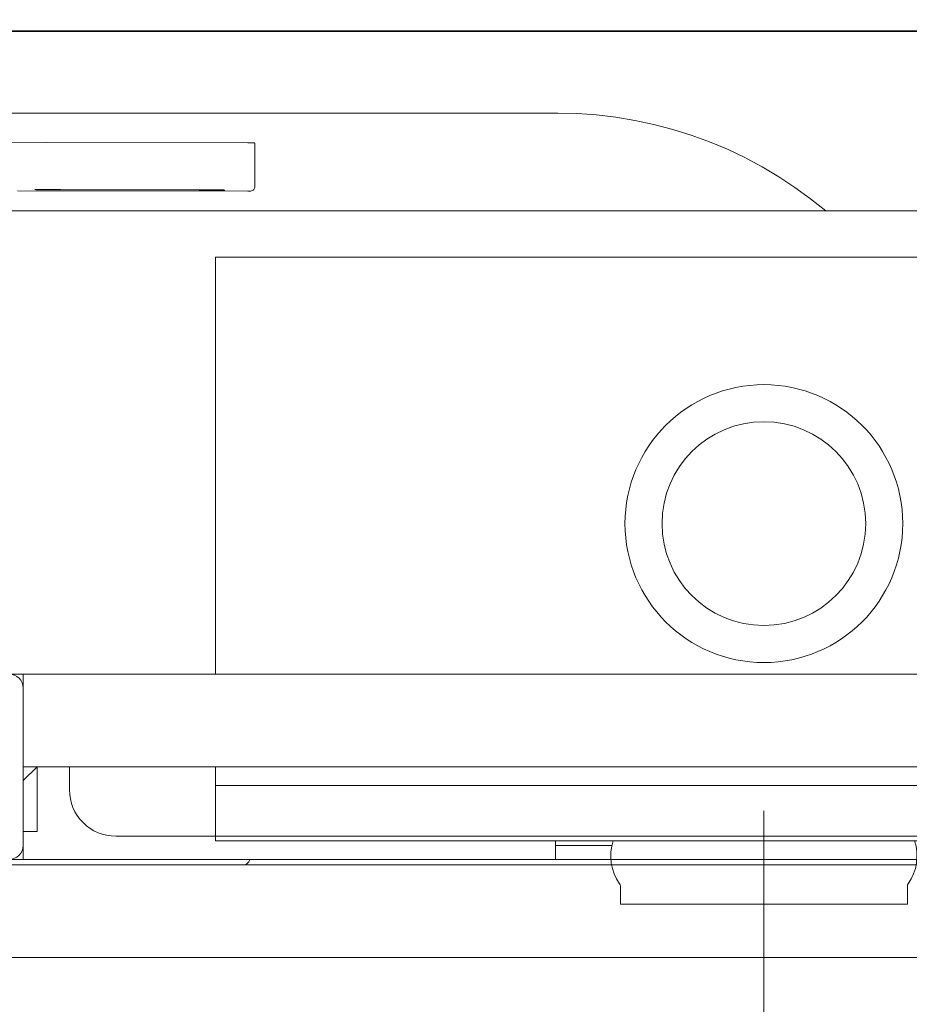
# Model space of a CAD drawing. Header units: millimetres. Extents: x 23192 to 177760, y -399809 to -79279.
# Tile 226 of 256: x 59263 to 59283, y -197840 to -197819. Entities that reach past the tile are written whole.
import ezdxf

# ---------------------------------------------------------------- set-up
doc = ezdxf.new("R2010")
doc.units = ezdxf.units.MM
doc.layers.get('0').update_dxf_attribs({"lineweight": 0})
for name, color, linetype, lineweight in [('!! 2  nowe sciany - remont', 2, 'Continuous', 35), ('!! 2 ZABUDOWA GK-MDF', 54, 'Continuous', 13), ('!! 2_wypos-sanitarne', 240, 'Continuous', 9), ('!! wymiary osi', 250, 'Continuous', 9)]:
    doc.layers.add(name, color=color, linetype=linetype, lineweight=lineweight)
doc.layers.add('!!_@ wypos sanit nd', color=7, linetype='Continuous', lineweight=0, plot=False)
doc.styles.add('TXT', font='simplex.shx')
doc.dimstyles.new('DIM50', dxfattribs={"dimscale": 5, "dimtxt": 2.5, "dimasz": 1.5, "dimexe": 0, "dimexo": 0, "dimgap": 0.5, "dimtad": 1, "dimdec": 4, "dimrnd": 0.5, "dimdsep": 46, "dimtxsty": 'TXT', "dimblk1": 'TICK1', "dimblk2": 'TICK1', "dimsah": 1, "dimcen": 0, "dimse1": 1, "dimse2": 1, "dimclrd": 1, "dimclre": 7, "dimclrt": 9, "dimadec": 0, "dimazin": 0, "dimtfac": 1, "dimtdec": 4, "dimtmove": 2, "dimatfit": 3, "dimldrblk": 'TICK1', "dimfxl": 1, "dimtolj": 1, "dimarcsym": 0})

# ---------------------------------------------------------------- blocks, each defined once
blk = doc.blocks.new('A$C324a30b8')
for points in [[(0, 0.01049), (0, -0.71083)], [(-0.17552, 0), (0.17552, 0)]]:
    blk.add_lwpolyline(points)
blk = doc.blocks.new('A$C4ebe9e89')
for points in [[(-0.18941, 0.17081), (-0.04454, 0.17081), (-0.04035, 0.17071), (-0.03616, 0.17042), (-0.032, 0.16993), (-0.02786, 0.16925), (-0.02376, 0.16837), (-0.0197, 0.16731), (-0.0157, 0.16606), (-0.01176, 0.16462), (-0.00789, 0.163), (-0.0041, 0.1612), (-0.0004, 0.15923), (0.0032, 0.15708), (0.00671, 0.15478), (0.0101, 0.1523), (0.01337, 0.14968)], [(-0.19839, 0.16455), (-0.11148, 0.16437)], [(-0.16124, 0.15406), (-0.11145, 0.15396), (-0.11127, 0.15396), (-0.11111, 0.15396), (-0.11099, 0.15396), (-0.11083, 0.15397), (-0.11065, 0.15401), (-0.11048, 0.15408), (-0.11033, 0.15418), (-0.1102, 0.1543), (-0.11009, 0.15445), (-0.11001, 0.15461), (-0.10996, 0.15479), (-0.10995, 0.15497), (-0.10997, 0.16396), (-0.10998, 0.16435)], [(-0.12195, 0.15427), (-0.15195, 0.15433)], [(-0.15195, 0.15423), (-0.12195, 0.15417)], [(0.16493, 0.14968), (-0.16477, 0.14968)], [(-0.11847, 0.04968), (-0.11847, 0.13968), (0.11153, 0.13968), (0.11153, 0.04968)], [(-0.16, 0.04668), (-0.16, 0.04968), (0.16, 0.04968), (0.16, 0.04668)], [(-0.16, 0.03368), (-0.16, 0.04568)], [(0.16, 0.02668), (0.157, 0.02968), (0.16, 0.02968), (-0.16, 0.02968), (-0.157, 0.02968), (-0.16, 0.02668)], [(-0.157, 0.02968), (-0.157, 0.01568), (-0.16, 0.01568)], [(0.10602, 0.02968), (0.10602, 0.0256), (-0.11847, 0.0256)], [(-0.045, 0.00968), (-0.045, 0.01368)], [(-0.03305, 0.00968), (-0.16, 0.00968), (-0.16, 0.01268)], [(-0.045, 0.01268), (-0.03283, 0.01268)]]:
    blk.add_lwpolyline(points)
for points in [[(-0.15993, 0.04968), (-0.17248, 0.04968, 0.405519), (-0.172, 0.05018), (-0.172, 0.05088, 0.414214), (-0.1725, 0.05138), (-0.1875, 0.05138, 0.414214), (-0.188, 0.05088), (-0.188, 0.05018, 0.405519), (-0.18751, 0.04968), (-0.19, 0.04968, -0.414214), (-0.2, 0.05968), (-0.2, 0.13968, -0.266001), (-0.19506, 0.1483)], [(-0.15, 0.02968), (-0.15, 0.02468, 0.414214), (-0.14, 0.01468), (-0.11847, 0.01468), (-0.11847, 0.02968)], [(-0.04, 0.01368), (-0.03255, 0.01368, 0.236962), (-0.03118, 0.00443, -0.154353), (-0.031, 0.00386), (-0.031, 0), (0.031, 0), (0.031, 0.00386, -0.154353), (0.03118, 0.00443, 0.236962), (0.03256, 0.01368), (0.04, 0.01368)], [(-0.1633, 0.00948, 0.412536), (-0.1623, 0.00848), (-0.1125, 0.00848), (-0.11221, 0.00851), (-0.11193, 0.0086), (-0.11168, 0.00873), (-0.11145, 0.00892), (-0.11126, 0.00914), (-0.11112, 0.0094), (-0.11104, 0.00968)]]:
    blk.add_lwpolyline(points, format="xyb")
blk.add_lwpolyline([(-0.2, 0.01268), (-0.2, 0.04668, -0.414214), (-0.197, 0.04968), (-0.163, 0.04968, -0.414214), (-0.16, 0.04668), (-0.16, 0.01268, -0.414214), (-0.163, 0.00968), (-0.197, 0.00968, -0.414214)], format="xyb", close=True)
blk.add_lwpolyline([(-0.11847, 0.01368), (0.11153, 0.01368), (0.11153, 0.01468), (-0.11847, 0.01468)], close=True)
for radius in [0.03, 0.022]:
    blk.add_circle((0, 0.08218), radius)
for centre, major_axis, start_param, end_param in [((-0.11148, 0.16436), (-0.0015, 0), 3.141878, 4.712682), ((-0.15195, 0.15428), (0.0055, -0.00001), 1.571085, 4.712678), ((-0.12195, 0.15422), (0.0055, -0.00001), 4.712678, 7.854271)]:
    blk.add_ellipse(centre, major_axis=major_axis, ratio=0.008726, start_param=start_param, end_param=end_param)
blk = doc.blocks.new('TICK1')
at = {"color": 0}
for p, q in [((0, -1.4), (0, 1.4)), ((0, 0), (-1, 0))]:
    blk.add_line(p, q, dxfattribs=at)
at = {"color": 2}
blk.add_line((-1, -1), (1, 1), dxfattribs=at)
blk = doc.blocks.new('*D3009')
at = {"layer": '!! wymiary osi', "color": 1, "lineweight": -2, "transparency": 16777216}
blk.add_line((59068.659, -197818.628), (59068.659, -198048.628), dxfattribs=at)
at = {"layer": 'DEFPOINTS', "color": 0, "transparency": 16777216}
for p in [(59339.567, -197811.128), (59068.659, -198056.128), (59111.567, -198056.128)]:
    blk.add_point(p, dxfattribs=at)
at = {"layer": '!! wymiary osi', "color": 1, "lineweight": -2, "transparency": 16777216, "xscale": 7.5, "yscale": 7.5, "zscale": 7.5}
for p, rotation in [((59068.659, -197811.128), 90), ((59068.659, -198056.128), 270)]:
    blk.add_blockref('TICK1', p, dxfattribs=dict(at, rotation=rotation))
at = {"layer": '!! wymiary osi', "color": 9, "transparency": 16777216, "insert": (59059.909, -197899.653), "char_height": 12.5, "attachment_point": 5, "rotation": 90, "style": 'TXT'}
blk.add_mtext('\\A1;245', dxfattribs=at)

msp = doc.modelspace()

# ---------------------------------------------------------------- linework, layer by layer
at = {"layer": '!! 2  nowe sciany - remont'}
msp.add_lwpolyline([(59339.56735, -197819.12815), (59119.56735, -197819.12815)], dxfattribs=at)
at = {"layer": '!! 2 ZABUDOWA GK-MDF'}
for points in [[(59339.56735, -197839.12815), (59230.56735, -197839.12815), (59230.56735, -197819.12815)], [(59339.56735, -197837.12815), (59232.56735, -197837.12815), (59232.56735, -197819.12815)]]:
    msp.add_lwpolyline(points, dxfattribs=at)

# ---------------------------------------------------------------- block references
at = {"layer": '!! 2_wypos-sanitarne', "xscale": 100, "yscale": 100, "zscale": 100}
msp.add_blockref('A$C324a30b8', (59279.56781, -197837.0086), dxfattribs=at)
at = {"layer": '!!_@ wypos sanit nd', "xscale": 100, "yscale": 100, "zscale": 100}
msp.add_blockref('A$C4ebe9e89', (59279.56781, -197837.9766), dxfattribs=at)

# ---------------------------------------------------------------- dimensions: what is measured, and where the dimension line sits
at = {"layer": '!! wymiary osi'}
dim = msp.add_linear_dim(base=(59068.65939, -198056.12813), p1=(59339.56735, -197811.12815), p2=(59111.56735, -198056.12813), angle=90, dimstyle='DIM50', dxfattribs=at)
dim.commit()
dim.dimension.update_dxf_attribs({"geometry": '*D3009', "text_midpoint": (59059.90939, -197899.65318), "dimtype": 160})

doc.saveas('drawing.dxf')
